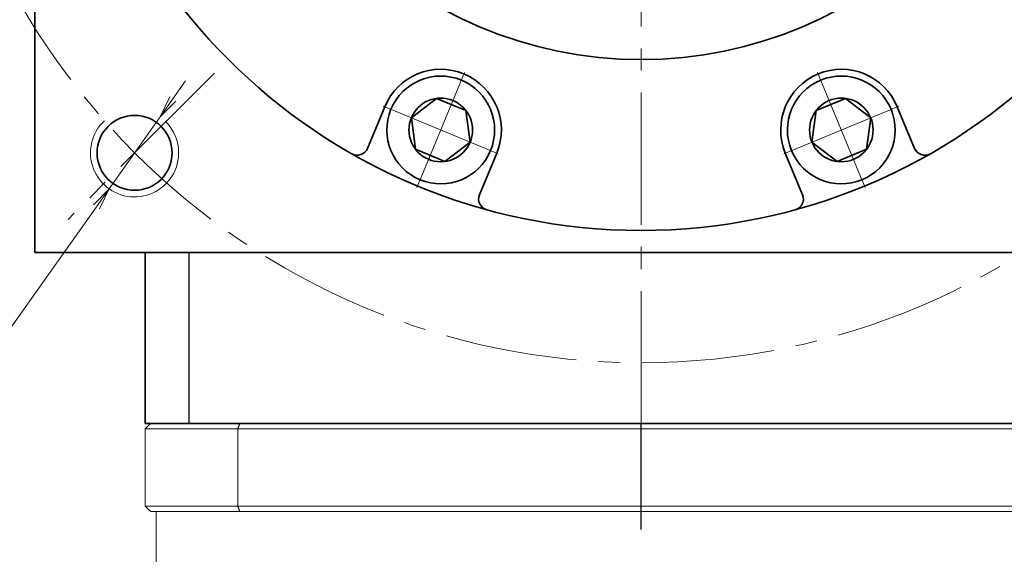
# Model space of a CAD drawing. Header units: millimetres. Extents: x -4 to 761, y -10 to 528.
# Tile 6 of 9: x 393 to 482, y 319 to 368. Entities that reach past the tile are written whole.
import ezdxf

# ---------------------------------------------------------------- set-up
doc = ezdxf.new("R2010")
doc.units = ezdxf.units.MM
doc.set_wipeout_variables(frame=1)
doc.linetypes.add('CENTER2', pattern=[28.575, 19.05, -3.175, 3.175, -3.175])
doc.linetypes.add('点画线', pattern=[18, 12, -2, 2, -2])
doc.layers.add('3中心线层', color=1, linetype='CENTER2')
doc.layers.add('7标注层', color=4, linetype='Continuous')
for name, color, linetype, lineweight in [('EB0', 7, 'Continuous', 35), ('中心线层', 1, '点画线', 18), ('尺寸线层', 3, 'Continuous', 18), ('粗实线层', 7, 'Continuous', 35)]:
    doc.layers.add(name, color=color, linetype=linetype, lineweight=lineweight)
doc.styles.add('宋体', font='SimSun.ttf', dxfattribs={"width": 0.8})
doc.dimstyles.new('A水平标注$0', dxfattribs={"dimtxt": 3.5, "dimasz": 2, "dimexe": 1.5, "dimexo": 3, "dimgap": 1.1, "dimtad": 1, "dimtoh": 1, "dimdec": 4, "dimdsep": 46, "dimtxsty": '宋体', "dimblk": 'OPEN', "dimcen": 3, "dimclrd": 3, "dimclre": 3, "dimclrt": 6, "dimadec": 0, "dimazin": 0, "dimtm": 1e-09, "dimtfac": 1, "dimtdec": 4, "dimtix": 1, "dimtmove": 0, "dimatfit": 3, "dimldrblk": 'OPEN', "dimfxl": 0, "dimlwd": 13, "dimlwe": 13, "dimarcsym": 0})
doc.dimstyles.new('螺孔(M8-7H)', dxfattribs={"dimtxt": 3.5, "dimasz": 2, "dimexe": 1.25, "dimexo": 3, "dimtad": 1, "dimtoh": 1, "dimdec": 4, "dimdsep": 46, "dimtxsty": '宋体', "dimblk": 'OPEN', "dimcen": 3, "dimclrd": 3, "dimclre": 3, "dimclrt": 2, "dimadec": 0, "dimazin": 0, "dimtm": 1e-09, "dimtfac": 1, "dimtdec": 4, "dimtmove": 0, "dimatfit": 3, "dimldrblk": 'OPEN', "dimfxl": 0, "dimlwd": 9, "dimlwe": 9, "dimarcsym": 0})

# ---------------------------------------------------------------- blocks, each defined once
blk = doc.blocks.new('_Open')
at = {"color": 0, "linetype": 'ByBlock', "lineweight": -2}
for p, q in [((-1, 0.167), (0, 0)), ((-1, -0.167), (0, 0)), ((0, 0), (-1, 0))]:
    blk.add_line(p, q, dxfattribs=at)
blk = doc.blocks.new('*D21')
at = {"layer": 'Defpoints', "color": 0, "transparency": 16777216}
for p in [(366.877, 456.565), (393.96, 456.565), (393.96, 346.565)]:
    blk.add_point(p, dxfattribs=at)
at = {"layer": '尺寸线层', "color": 3, "lineweight": 13, "transparency": 16777216}
for p, q in [((390.96, 456.565), (365.377, 456.565)), ((366.877, 348.565), (366.877, 454.565)), ((390.96, 346.565), (365.377, 346.565))]:
    blk.add_line(p, q, dxfattribs=at)
at = {"layer": '尺寸线层', "color": 3, "lineweight": 13, "transparency": 16777216, "xscale": 2, "yscale": 2, "zscale": 2}
for p, rotation in [((366.877, 456.565), 90), ((366.877, 346.565), 270)]:
    blk.add_blockref('_Open', p, dxfattribs=dict(at, rotation=rotation))
at = {"layer": '尺寸线层', "color": 6, "transparency": 16777216, "insert": (362.456, 401.565), "char_height": 7, "attachment_point": 5, "rotation": 90, "style": '宋体', "bg_fill": 3, "box_fill_scale": 1.1, "bg_fill_color": 257, "bg_fill_transparency": 0}
blk.add_mtext('110', dxfattribs=at)
blk = doc.blocks.new('*X7')
at = {"layer": '中心线层', "linetype": '点画线', "lineweight": 18}
for p, q in [((0, -5.64), (0, 5.64)), ((-5.64, 0), (5.64, 0))]:
    blk.add_line(p, q, dxfattribs=at)
at = {"layer": '粗实线层'}
for p, q in [((-2.887, 0), (-1.443, 2.5)), ((-1.443, 2.5), (1.443, 2.5)), ((2.887, 0), (1.443, 2.5)), ((2.887, 0), (1.443, 2.5)), ((-2.887, 0), (-1.443, -2.5)), ((2.887, 0), (1.443, -2.5)), ((-1.443, -2.5), (1.443, -2.5))]:
    blk.add_line(p, q, dxfattribs=at)
blk.add_circle((0, 0), 2.887, dxfattribs=at)
for start, end in [(0, 180), (180, 360)]:
    blk.add_arc((0, 0), 4.89, start, end, dxfattribs=at)
blk = doc.blocks.new('*D33')
at = {"color": 3, "lineweight": 9, "transparency": 16777216}
for p, q in [((406.468, 360.498), (407.624, 362.129)), ((405.311, 358.866), (400.685, 352.34)), ((379.692, 322.724), (399.528, 350.708)), ((349.264, 322.724), (379.692, 322.724))]:
    blk.add_line(p, q, dxfattribs=at)
at = {"layer": 'Defpoints', "color": 0, "transparency": 16777216}
for p in [(405.311, 358.866), (400.685, 352.34)]:
    blk.add_point(p, dxfattribs=at)
at = {"color": 3, "lineweight": 9, "transparency": 16777216, "xscale": 2, "yscale": 2, "zscale": 2}
for p, rotation in [((405.311, 358.866), 234.6689876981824), ((400.685, 352.34), 54.66898769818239)]:
    blk.add_blockref('_Open', p, dxfattribs=dict(at, rotation=rotation))
at = {"color": 2, "transparency": 16777216, "insert": (363.978, 327.298), "char_height": 7, "attachment_point": 5, "style": '宋体', "bg_fill": 3, "box_fill_scale": 1.1, "bg_fill_color": 257, "bg_fill_transparency": 0}
blk.add_mtext('4-M8{\\famgdt|b0|i0|c0|p0;x}{16}', dxfattribs=at)

msp = doc.modelspace()

# ---------------------------------------------------------------- linework, layer by layer
at = {"color": 7, "linetype": 'Continuous', "lineweight": 15}
for p, q in [((485.37408, 331.06476), (412.54551, 331.06476)), ((412.36744, 330.56476), (412.36744, 323.56476)), ((412.36744, 330.56476), (485.55214, 330.56476)), ((485.55214, 323.56476), (412.36744, 323.56476)), ((412.54551, 323.06476), (485.37408, 323.06476))]:
    msp.add_line(p, q, dxfattribs=at)
for points in [[(412.54551, 331.06476), (412.36744, 330.56476)], [(412.36744, 323.56476), (412.54551, 323.06476)]]:
    msp.add_open_spline(points, degree=1, dxfattribs=at)
at = {"layer": '3中心线层'}
msp.add_line((448.96329, 178.55086), (448.95979, 331.06476), dxfattribs=at)
at = {"layer": '7标注层'}
msp.add_line((407.95979, 331.06476), (407.95979, 346.56476), dxfattribs=at)
at = {"layer": 'EB0'}
msp.add_line((493.95979, 331.06476), (403.95979, 331.06476), dxfattribs=at)
at = {"layer": '中心线层'}
for p, q in [((448.95979, 331.06476), (448.95979, 469.56476)), ((410.23978, 362.84474), (396.96364, 349.5686)), ((410.23978, 362.84474), (396.96364, 349.5686))]:
    msp.add_line(p, q, dxfattribs=at)
msp.add_circle((448.95979, 401.56476), 65, dxfattribs=at)
at = {"layer": '粗实线层'}
for p, q in [((393.95979, 346.56476), (393.95979, 456.56476)), ((425.70099, 359.78524), (424.13499, 356.00458)), ((472.21859, 359.78524), (473.78459, 356.00458)), ((435.86367, 355.57572), (434.29767, 351.79506)), ((462.05592, 355.57572), (463.62192, 351.79506)), ((503.95979, 346.56476), (393.95979, 346.56476)), ((403.95979, 331.06476), (403.95979, 346.56476))]:
    msp.add_line(p, q, dxfattribs=at)
for centre, radius in [((448.95979, 401.56476), 53), ((448.95979, 401.56476), 37.5), ((402.99785, 355.60281), 3.4), ((402.99785, 355.60281), 3.4)]:
    msp.add_circle(centre, radius, dxfattribs=at)
for centre, radius, start, end in [((430.78233, 357.68048), 5.5, 337.5, 157.5), ((467.13726, 357.68048), 5.5, 22.5, 202.5), ((423.21111, 356.38726), 1, 240.3191645, 337.5000344), ((474.70847, 356.38726), 1, 202.4999656, 299.6808355), ((435.22155, 351.41238), 1, 157.4999656, 254.6808355), ((462.69804, 351.41238), 1, 285.3191645, 22.5000344)]:
    msp.add_arc(centre, radius, start, end, dxfattribs=at)
at = {"layer": '粗实线层', "lineweight": 18}
msp.add_arc((402.99785, 355.60281), 4, 133.2367746, 45, dxfattribs=at)
msp.add_arc((402.99785, 355.60281), 4, 133.2367746, 45, dxfattribs=at)

# ---------------------------------------------------------------- next in the draw order: dimensions: what is measured, and where the dimension line sits
at = {"layer": '尺寸线层'}
dim = msp.add_linear_dim(base=(366.8774, 456.56476), p1=(393.95979, 346.56476), p2=(393.95979, 456.56476), angle=90, dimstyle='A水平标注$0', override={"dimtxt": 7, "dimgap": 1, "dimdec": 1, "dimpost": '<>', "dimblk": 'Open', "dimtvp": 0.1, "dimtfill": 1, "dimtfillclr": 256}, dxfattribs=at)
dim.commit()
dim.dimension.update_dxf_attribs({"geometry": '*D21', "text_midpoint": (362.45562, 401.56476)})

# ---------------------------------------------------------------- next in the draw order: wipeouts: each hides what was drawn before it
for points in [[(426.26456, 359.5518), (426.25411, 359.52639), (426.24381, 359.50091), (426.23366, 359.47538), (426.22364, 359.4498), (426.21377, 359.42415), (426.20405, 359.39845), (426.19447, 359.3727), (426.18503, 359.3469), (426.17574, 359.32104), (426.1666, 359.29513), (426.1576, 359.26917), (426.14874, 359.24316), (426.14003, 359.2171), (426.13147, 359.19099), (426.12306, 359.16483), (426.11479, 359.13863), (426.10667, 359.11238), (426.0987, 359.08608), (426.09088, 359.05974), (426.0832, 359.03336), (426.07567, 359.00694), (426.06829, 358.98047), (426.06106, 358.95396), (426.05398, 358.92741), (426.04705, 358.90083), (426.04027, 358.8742), (426.03364, 358.84753), (426.02715, 358.82083), (426.02082, 358.7941), (426.01464, 358.76732), (426.01464, 358.76732), (425.96906, 358.54337), (425.934, 358.31754), (425.90953, 358.09031), (425.89571, 357.86218), (425.89255, 357.63366), (425.90008, 357.40524), (425.91827, 357.17743), (425.94709, 356.95071), (425.98647, 356.72558), (426.03632, 356.50255), (426.09654, 356.28208), (426.167, 356.06467), (426.24754, 355.85079), (426.33798, 355.6409), (426.43813, 355.43547), (426.54777, 355.23495), (426.66666, 355.03976), (426.79454, 354.85035), (426.93113, 354.66711), (427.07613, 354.49046), (427.22923, 354.32078), (427.39009, 354.15843), (427.55836, 354.00378), (427.73367, 353.85716), (427.91564, 353.71889), (428.10387, 353.58927), (428.29795, 353.46859), (428.49746, 353.35711), (428.70196, 353.25508), (428.91101, 353.16271), (428.91101, 353.16271), (429.12414, 353.08021), (429.34089, 353.00775), (429.5608, 352.94551), (429.78337, 352.8936), (430.00812, 352.85216), (430.23456, 352.82125), (430.4622, 352.80097), (430.69054, 352.79134), (430.91908, 352.79239), (431.14732, 352.80412), (431.37477, 352.8265), (431.60092, 352.85948), (431.82528, 352.90299), (432.04736, 352.95694), (432.26668, 353.02121), (432.48276, 353.09565), (432.69513, 353.18011), (432.90331, 353.2744), (433.10686, 353.37831), (433.30534, 353.49162), (433.4983, 353.61408), (433.68534, 353.74542), (433.86603, 353.88536), (434.03998, 354.03359), (434.20682, 354.18978), (434.36618, 354.3536), (434.51771, 354.52468), (434.66108, 354.70266), (434.79598, 354.88714), (434.92211, 355.07773), (434.92211, 355.07773), (434.93667, 355.10103), (434.9511, 355.12441), (434.9654, 355.14788), (434.97956, 355.17142), (434.99359, 355.19505), (435.00749, 355.21875), (435.02126, 355.24253), (435.03489, 355.26639), (435.04839, 355.29032), (435.06175, 355.31433), (435.07498, 355.33841), (435.08807, 355.36257), (435.10102, 355.3868), (435.11384, 355.4111), (435.12653, 355.43547), (435.13907, 355.45992), (435.15148, 355.48443), (435.16375, 355.50902), (435.17588, 355.53367), (435.18788, 355.55839), (435.19973, 355.58318), (435.21145, 355.60803), (435.22302, 355.63295), (435.23446, 355.65794), (435.24575, 355.68299), (435.2569, 355.7081), (435.26792, 355.73327), (435.27879, 355.7585), (435.28951, 355.7838), (435.3001, 355.80916), (435.3001, 355.80916), (435.39185, 356.04816), (435.47096, 356.29164), (435.53722, 356.53893), (435.59045, 356.78935), (435.63049, 357.0422), (435.65725, 357.29681), (435.67065, 357.55247), (435.67065, 357.80848), (435.65725, 358.06414), (435.63049, 358.31875), (435.59045, 358.57161), (435.53722, 358.82203), (435.47096, 359.06931), (435.39185, 359.31279), (435.3001, 359.5518), (435.19597, 359.78568), (435.07974, 360.01378), (434.95174, 360.2355), (434.81231, 360.4502), (434.66183, 360.65732), (434.50071, 360.85628), (434.32941, 361.04653), (434.14838, 361.22756), (433.95813, 361.39886), (433.75917, 361.55998), (433.55206, 361.71045), (433.33735, 361.84989), (433.11564, 361.97789), (432.88753, 362.09412), (432.65365, 362.19825), (432.65365, 362.19825), (432.41464, 362.28999), (432.17116, 362.36911), (431.92388, 362.43537), (431.67346, 362.48859), (431.4206, 362.52864), (431.16599, 362.5554), (430.91033, 362.5688), (430.65432, 362.5688), (430.39866, 362.5554), (430.14406, 362.52864), (429.8912, 362.48859), (429.64078, 362.43537), (429.39349, 362.36911), (429.15001, 362.28999), (428.91101, 362.19825), (428.67713, 362.09412), (428.44902, 361.97789), (428.22731, 361.84989), (428.0126, 361.71045), (427.80549, 361.55998), (427.60653, 361.39886), (427.41628, 361.22756), (427.23525, 361.04653), (427.06394, 360.85628), (426.90283, 360.65732), (426.75235, 360.4502), (426.61292, 360.2355), (426.48491, 360.01378), (426.36869, 359.78568)], [(462.61948, 355.80916), (462.63007, 355.7838), (462.6408, 355.7585), (462.65167, 355.73327), (462.66268, 355.7081), (462.67383, 355.68299), (462.68513, 355.65794), (462.69656, 355.63295), (462.70814, 355.60803), (462.71985, 355.58318), (462.73171, 355.55839), (462.7437, 355.53367), (462.75583, 355.50902), (462.7681, 355.48443), (462.78051, 355.45992), (462.79306, 355.43547), (462.80574, 355.4111), (462.81856, 355.3868), (462.83152, 355.36257), (462.84461, 355.33841), (462.85784, 355.31433), (462.8712, 355.29032), (462.8847, 355.26639), (462.89833, 355.24253), (462.91209, 355.21875), (462.92599, 355.19505), (462.94002, 355.17142), (462.95419, 355.14788), (462.96849, 355.12441), (462.98291, 355.10103), (462.99747, 355.07773), (462.99747, 355.07773), (463.1236, 354.88714), (463.2585, 354.70266), (463.40188, 354.52468), (463.55341, 354.3536), (463.71276, 354.18978), (463.8796, 354.03359), (464.05356, 353.88536), (464.23425, 353.74542), (464.42128, 353.61408), (464.61425, 353.49162), (464.81272, 353.37831), (465.01627, 353.2744), (465.22446, 353.18011), (465.43682, 353.09565), (465.6529, 353.02121), (465.87222, 352.95694), (466.09431, 352.90299), (466.31867, 352.85948), (466.54482, 352.8265), (466.77226, 352.80412), (467.0005, 352.79239), (467.22904, 352.79134), (467.45738, 352.80097), (467.68502, 352.82125), (467.91147, 352.85216), (468.13622, 352.8936), (468.35879, 352.94551), (468.57869, 353.00775), (468.79545, 353.08021), (469.00858, 353.16271), (469.00858, 353.16271), (469.21762, 353.25508), (469.42212, 353.35711), (469.62163, 353.46859), (469.81571, 353.58927), (470.00394, 353.71889), (470.18592, 353.85716), (470.36123, 354.00378), (470.52949, 354.15843), (470.69035, 354.32078), (470.84345, 354.49046), (470.98845, 354.66711), (471.12504, 354.85035), (471.25292, 355.03976), (471.37181, 355.23495), (471.48145, 355.43547), (471.5816, 355.6409), (471.67205, 355.85079), (471.75258, 356.06467), (471.82304, 356.28208), (471.88326, 356.50255), (471.93312, 356.72558), (471.97249, 356.95071), (472.00131, 357.17743), (472.0195, 357.40524), (472.02703, 357.63366), (472.02388, 357.86218), (472.01005, 358.09031), (471.98558, 358.31754), (471.95052, 358.54337), (471.90494, 358.76732), (471.90494, 358.76732), (471.89876, 358.7941), (471.89243, 358.82083), (471.88595, 358.84753), (471.87931, 358.8742), (471.87253, 358.90083), (471.8656, 358.92741), (471.85852, 358.95396), (471.85129, 358.98047), (471.84391, 359.00694), (471.83638, 359.03336), (471.82871, 359.05974), (471.82088, 359.08608), (471.81291, 359.11238), (471.80479, 359.13863), (471.79652, 359.16483), (471.78811, 359.19099), (471.77955, 359.2171), (471.77084, 359.24316), (471.76199, 359.26917), (471.75299, 359.29513), (471.74384, 359.32104), (471.73455, 359.3469), (471.72512, 359.3727), (471.71554, 359.39845), (471.70581, 359.42415), (471.69594, 359.4498), (471.68593, 359.47538), (471.67577, 359.50091), (471.66547, 359.52639), (471.65503, 359.5518), (471.65503, 359.5518), (471.5509, 359.78568), (471.43467, 360.01378), (471.30667, 360.2355), (471.16723, 360.4502), (471.01675, 360.65732), (470.85564, 360.85628), (470.68434, 361.04653), (470.50331, 361.22756), (470.31306, 361.39886), (470.1141, 361.55998), (469.90698, 361.71045), (469.69227, 361.84989), (469.47056, 361.97789), (469.24245, 362.09412), (469.00858, 362.19825), (468.76957, 362.28999), (468.52609, 362.36911), (468.2788, 362.43537), (468.02839, 362.48859), (467.77553, 362.52864), (467.52092, 362.5554), (467.26526, 362.5688), (467.00925, 362.5688), (466.75359, 362.5554), (466.49898, 362.52864), (466.24612, 362.48859), (465.99571, 362.43537), (465.74842, 362.36911), (465.50494, 362.28999), (465.26593, 362.19825), (465.26593, 362.19825), (465.03206, 362.09412), (464.80395, 361.97789), (464.58224, 361.84989), (464.36753, 361.71045), (464.16041, 361.55998), (463.96145, 361.39886), (463.7712, 361.22756), (463.59017, 361.04653), (463.41887, 360.85628), (463.25776, 360.65732), (463.10728, 360.4502), (462.96784, 360.2355), (462.83984, 360.01378), (462.72361, 359.78568), (462.61948, 359.5518), (462.52774, 359.31279), (462.44863, 359.06931), (462.38237, 358.82203), (462.32914, 358.57161), (462.28909, 358.31875), (462.26233, 358.06414), (462.24893, 357.80848), (462.24893, 357.55247), (462.26233, 357.29681), (462.28909, 357.0422), (462.32914, 356.78935), (462.38237, 356.53893), (462.44863, 356.29164), (462.52774, 356.04816)]]:
    msp.add_wipeout(points).dxf.layer = '粗实线层'

# ---------------------------------------------------------------- next in the draw order: block references
at = {"layer": '粗实线层'}
for p, rotation in [((430.78233, 357.68048), 157.5000000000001), ((467.13726, 357.68048), 202.4999999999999)]:
    msp.add_blockref('*X7', p, dxfattribs=dict(at, rotation=rotation))

# ---------------------------------------------------------------- next in the draw order: dimensions: what is measured, and where the dimension line sits
dim = msp.add_diameter_dim_2p(p1=(405.31105, 358.86611), p2=(400.68465, 352.33952), text='4-M<>{\\famgdt|b0|i0|c0|p0;x}{16}', dimstyle='螺孔(M8-7H)', override={"dimtxt": 7, "dimgap": 1, "dimtad": 1, "dimtih": 0, "dimtoh": 1, "dimdec": 4, "dimlfac": 1, "dimpost": '<>', "dimcen": 0, "dimse1": 0, "dimse2": 0, "dimsd1": 0, "dimsd2": 0, "dimtix": 0, "dimtofl": 1, "dimatfit": 3, "dimtvp": 0.1})
dim.commit()
dim.dimension.update_dxf_attribs({"geometry": '*D33', "text_midpoint": (363.97777, 322.72399), "dimtype": 163})

# ---------------------------------------------------------------- next in the draw order: linework, layer by layer
at = {"color": 7, "linetype": 'Continuous', "lineweight": 15}
for p, q in [((412.54551, 331.06476), (404.45979, 331.06476)), ((403.95979, 330.56476), (412.36744, 330.56476)), ((403.95979, 323.56476), (403.95979, 330.56476)), ((412.36744, 323.56476), (403.95979, 323.56476)), ((404.45979, 323.06476), (412.54551, 323.06476))]:
    msp.add_line(p, q, dxfattribs=at)
for points in [[(404.45979, 331.06476), (403.95979, 330.56476)], [(403.95979, 323.56476), (404.45979, 323.06476)], [(404.95979, 296.06476), (404.95979, 323.06476)]]:
    msp.add_open_spline(points, degree=1, dxfattribs=at)

doc.saveas('drawing.dxf')
